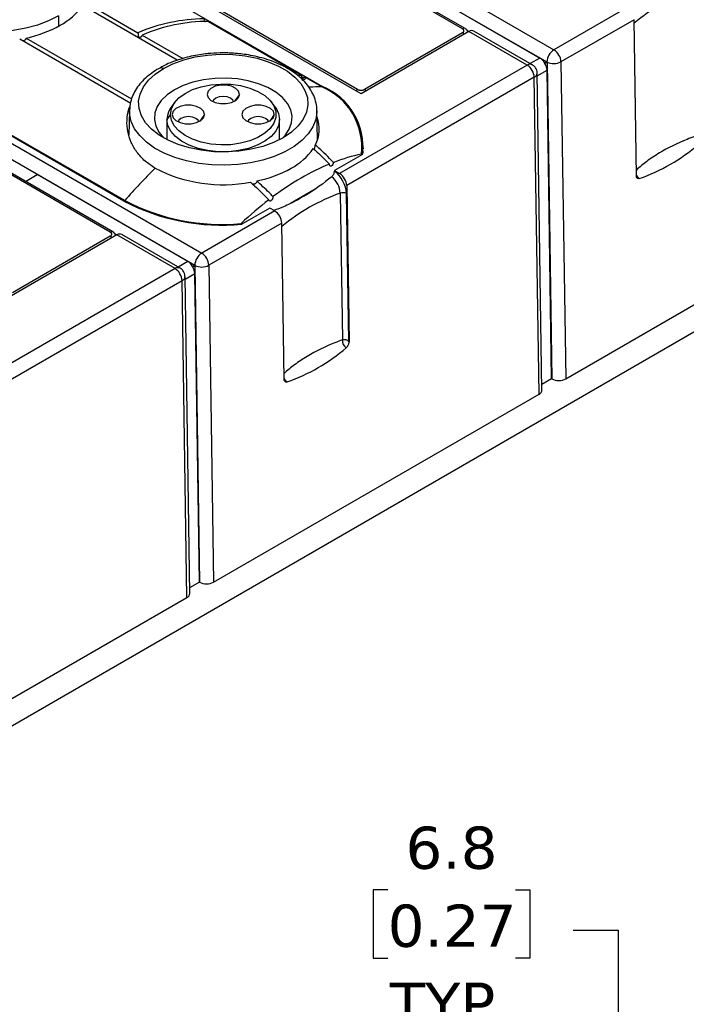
# Model space of a CAD drawing. Header units: millimetres. Extents: x 6 to 273, y 6 to 210.
# Tile 6 of 16: x 78 to 112, y 134 to 183. Entities that reach past the tile are written whole.
import ezdxf

# ---------------------------------------------------------------- set-up
doc = ezdxf.new("R2010")
doc.units = ezdxf.units.MM
doc.linetypes.add('SLD-Solid', pattern=[0])
doc.layers.add('DIMENSIONS', color=140, linetype='SLD-Solid', lineweight=25)
doc.styles.add('SLDTEXTSTYLE0', font='VERDANA.TTF')
doc.dimstyles.new('SLDDIMSTYLE2', dxfattribs={"dimtxt": 2.158008, "dimasz": 3.302, "dimexe": 0, "dimexo": 0.0625, "dimgap": 0.539502, "dimtad": 0, "dimtih": 1, "dimtoh": 1, "dimrnd": 1e-09, "dimzin": 12, "dimdsep": 46, "dimtxsty": 'SLDTEXTSTYLE0', "dimsah": 1, "dimcen": 0.09, "dimadec": 0, "dimazin": 3, "dimtfac": 1, "dimtmove": 0, "dimatfit": 0, "dimfxl": 0, "dimfrac": 2, "dimtolj": 1, "dimtzin": 12, "dimarcsym": 0})

# ---------------------------------------------------------------- blocks, each defined once
blk = doc.blocks.new('_D_4')
at = {"layer": 'DIMENSIONS'}
for p, q in [((96.912, 139.256), (96.187, 139.256)), ((96.187, 139.256), (96.187, 135.826)), ((103.324, 139.256), (104.049, 139.256)), ((104.049, 139.256), (104.049, 135.826)), ((106.223, 137.237), (108.486, 137.237)), ((108.486, 137.237), (108.486, 127.237)), ((96.187, 135.826), (96.912, 135.826)), ((104.049, 135.826), (103.324, 135.826)), ((113.098, 127.237), (105.311, 127.237)), ((113.752, 120.437), (105.311, 120.437)), ((108.486, 120.437), (108.486, 114.087))]:
    blk.add_line(p, q, dxfattribs=at)
for points in [[(108.486, 127.237), (108.994, 130.539), (107.978, 130.539)], [(108.486, 120.437), (107.978, 117.135), (108.994, 117.135)]]:
    blk.add_solid(points, dxfattribs=at)
at = {"layer": 'DIMENSIONS', "char_height": 2.1167, "attachment_point": 1, "style": 'SLDTEXTSTYLE0'}
for s, insert in [('6.8', (97.809, 142.427)), ('0.27', (96.912, 138.514)), ('TYP.', (97.015, 134.601))]:
    blk.add_mtext(s, dxfattribs=dict(at, insert=insert))

msp = doc.modelspace()

# ---------------------------------------------------------------- linework, layer by layer
for p, q in [((100.669, 182.465), (87.411, 190.119)), ((100.794, 182.477), (87.536, 190.131)), ((95.588, 179.205), (81.411, 187.39)), ((95.401, 179.424), (82.143, 187.077)), ((82.047, 186.267), (93.644, 179.573)), ((100.192, 184.333), (105.258, 181.409)), ((81.696, 183.817), (84.381, 182.267)), ((99.42, 183.962), (104.557, 180.997)), ((99.421, 183.969), (104.904, 180.804)), ((86.35, 180.885), (81.589, 183.634)), ((108.927, 183.527), (105.258, 181.409)), ((80.39, 183.108), (80.398, 182.594)), ((87.91, 182.838), (92.577, 180.144)), ((109.28, 182.922), (105.611, 180.804)), ((109.398, 175.07), (109.28, 182.922)), ((67.55, 182.767), (87.58, 171.204)), ((100.992, 182.324), (100.915, 182.369)), ((104.168, 180.66), (101.24, 182.35)), ((67.197, 182.161), (87.226, 170.599)), ((84.025, 178.717), (78.443, 181.939)), ((78.761, 182.001), (84.055, 178.944)), ((84.593, 182.145), (86.623, 180.973)), ((100.992, 182.324), (95.588, 179.205)), ((100.669, 182.261), (95.755, 179.424)), ((103.918, 180.635), (100.992, 182.324)), ((104.557, 180.997), (104.07, 180.716)), ((83.674, 173.817), (72.077, 180.512)), ((83.715, 173.845), (72.119, 180.539)), ((103.918, 180.635), (94.502, 175.2)), ((104.419, 180.109), (104.91, 180.392)), ((104.904, 180.804), (104.8, 180.741)), ((104.806, 180.731), (104.91, 180.793)), ((104.91, 180.793), (105.149, 164.896)), ((105.142, 164.898), (104.91, 180.392)), ((105.611, 180.804), (105.849, 164.9)), ((82.991, 172.26), (69.733, 179.913)), ((83.116, 172.272), (69.858, 179.926)), ((92.379, 180.144), (92.577, 180.144)), ((93.602, 179.552), (92.789, 180.022)), ((104.271, 180.03), (94.855, 174.594)), ((104.509, 164.126), (104.271, 180.03)), ((104.656, 164.333), (104.418, 180.234)), ((93.643, 179.529), (93.644, 179.573)), ((89.473, 179.175), (89.241, 178.846)), ((83.953, 178.369), (83.954, 178.411)), ((86.242, 178.793), (86.083, 178.589)), ((91.237, 178.589), (91.078, 178.793)), ((83.953, 178.369), (83.926, 177.13)), ((85.834, 177.92), (85.831, 176.904)), ((86.008, 178.165), (85.834, 177.92)), ((87.723, 178.165), (87.491, 177.836)), ((91.223, 178.165), (90.991, 177.836)), ((91.488, 176.905), (91.485, 177.923)), ((93.396, 176.908), (93.365, 178.369)), ((95.658, 176.336), (95.649, 176.748)), ((95.647, 176.157), (94.245, 175.348)), ((95.592, 176.126), (95.591, 176.177)), ((78.727, 174.806), (79.327, 175.152)), ((86.879, 170.792), (79.327, 175.152)), ((94.245, 175.348), (94.502, 175.2)), ((94.245, 175.348), (94.245, 175.322)), ((93.278, 174.422), (92.03, 173.702)), ((94.855, 174.594), (94.973, 166.743)), ((94.532, 174.215), (94.643, 166.851)), ((94.956, 166.797), (94.845, 174.199)), ((105.849, 164.9), (122.187, 174.331)), ((83.714, 173.794), (83.715, 173.845)), ((90.992, 173.47), (89.59, 172.661)), ((91.249, 173.322), (90.992, 173.47)), ((34.848, 122.555), (122.475, 173.141)), ((91.249, 173.322), (87.58, 171.204)), ((91.602, 172.717), (87.933, 170.599)), ((91.72, 164.865), (91.602, 172.717)), ((83.314, 172.119), (77.911, 169)), ((82.991, 172.056), (78.077, 169.219)), ((83.314, 172.119), (83.237, 172.164)), ((86.24, 170.43), (83.314, 172.119)), ((86.49, 170.455), (83.562, 172.145)), ((86.879, 170.792), (86.393, 170.511)), ((87.226, 170.599), (87.122, 170.536)), ((87.128, 170.526), (87.233, 170.588)), ((87.233, 170.588), (87.471, 154.691)), ((87.933, 170.599), (88.172, 154.695)), ((86.24, 170.43), (76.824, 164.994)), ((86.978, 154.128), (86.74, 170.029)), ((86.742, 169.903), (87.232, 170.187)), ((87.465, 154.693), (87.232, 170.187)), ((86.593, 169.825), (77.177, 164.389)), ((86.832, 153.921), (86.593, 169.825)), ((105.142, 164.898), (104.652, 164.615)), ((105.142, 164.9), (105.142, 164.898)), ((105.149, 164.896), (105.142, 164.9)), ((88.172, 154.695), (104.509, 164.126)), ((87.465, 154.693), (86.974, 154.41)), ((87.465, 154.695), (87.465, 154.693)), ((87.471, 154.691), (87.465, 154.695)), ((70.494, 144.49), (86.832, 153.921))]:
    msp.add_line(p, q)
at = {"flags": 128}
for points in [[(80.39, 183.108), (79.894, 182.86), (79.344, 182.653), (78.749, 182.493), (78.121, 182.382), (77.472, 182.323), (76.816, 182.316), (76.164, 182.363), (75.53, 182.461), (74.926, 182.609), (74.363, 182.804), (73.853, 183.043), (73.405, 183.32), (73.028, 183.63), (72.73, 183.968), (72.516, 184.326), (72.391, 184.698), (72.357, 185.077)], [(85.655, 180.469), (86.136, 180.708), (86.674, 180.903), (87.256, 181.05), (87.869, 181.145), (88.5, 181.186), (89.134, 181.172), (89.758, 181.104), (90.358, 180.983), (90.919, 180.811), (91.43, 180.594), (91.879, 180.334), (92.256, 180.04), (92.553, 179.715), (92.762, 179.369), (92.88, 179.009), (92.904, 178.643), (92.833, 178.279), (92.669, 177.925), (92.415, 177.589), (92.077, 177.278), (91.663, 177)], [(91.663, 177), (91.182, 176.761), (90.644, 176.566), (90.062, 176.42), (89.449, 176.325), (88.818, 176.284), (88.183, 176.298), (87.559, 176.366), (86.96, 176.487), (86.398, 176.658), (85.888, 176.876), (85.439, 177.135), (85.061, 177.43), (84.765, 177.754), (84.555, 178.1), (84.437, 178.46), (84.413, 178.826), (84.484, 179.191), (84.649, 179.545), (84.903, 179.881), (85.24, 180.191), (85.655, 180.469)], [(91.656, 176.997), (91.766, 177.116), (91.973, 177.423), (92.091, 177.746), (92.114, 178.075), (92.044, 178.402), (91.881, 178.718), (91.63, 179.015), (91.298, 179.283), (90.894, 179.516), (90.429, 179.708), (89.916, 179.853), (89.368, 179.947), (88.802, 179.988), (88.231, 179.974), (87.672, 179.906), (87.14, 179.786), (86.649, 179.618), (86.213, 179.404)], [(92.789, 180.022), (92.592, 180.022), (92.544, 180.021)], [(86.213, 179.404), (85.844, 179.153), (85.552, 178.87), (85.344, 178.562), (85.227, 178.24), (85.203, 177.91), (85.274, 177.583), (85.437, 177.267), (85.661, 176.997)], [(86.008, 178.165), (86.056, 178.454), (86.198, 178.734), (86.429, 178.992), (86.741, 179.221), (87.122, 179.412), (87.558, 179.557), (88.035, 179.652), (88.534, 179.694), (89.037, 179.68), (89.527, 179.611), (89.986, 179.49), (90.396, 179.322), (90.744, 179.111), (91.017, 178.866), (91.204, 178.596), (91.299, 178.31), (91.299, 178.019), (91.204, 177.734), (91.017, 177.463), (90.744, 177.219), (90.396, 177.008), (89.986, 176.839), (89.527, 176.718), (89.037, 176.65), (88.534, 176.636), (88.035, 176.677), (87.558, 176.772), (87.122, 176.918), (86.741, 177.108), (86.429, 177.337), (86.198, 177.596), (86.056, 177.875), (86.008, 178.165)], [(89.473, 179.175), (89.424, 179.336), (89.283, 179.477), (89.067, 179.582), (88.801, 179.638), (88.518, 179.638), (88.253, 179.582), (88.036, 179.477), (87.895, 179.336), (87.846, 179.175), (87.895, 179.014), (88.036, 178.873), (88.253, 178.768), (88.518, 178.712), (88.801, 178.712), (89.067, 178.768), (89.283, 178.873), (89.424, 179.014), (89.473, 179.175)], [(89.179, 178.813), (89.145, 178.883), (89.031, 178.981), (88.861, 179.047), (88.66, 179.07), (88.459, 179.047), (88.289, 178.981), (88.175, 178.883), (88.141, 178.813)], [(91.237, 178.589), (91.295, 178.509), (91.437, 178.22), (91.485, 177.92), (91.437, 177.62), (91.295, 177.331), (91.062, 177.061), (90.748, 176.821), (90.363, 176.618), (89.919, 176.46), (89.433, 176.351), (88.92, 176.296), (88.399, 176.296), (87.886, 176.351), (87.4, 176.46), (86.957, 176.618), (86.572, 176.821), (86.257, 177.061), (86.025, 177.331), (85.882, 177.62), (85.834, 177.92)], [(87.723, 178.165), (87.674, 178.325), (87.533, 178.467), (87.317, 178.572), (87.051, 178.627), (86.768, 178.627), (86.503, 178.572), (86.286, 178.467), (86.145, 178.325), (86.096, 178.165), (86.145, 178.004), (86.286, 177.863), (86.503, 177.758), (86.768, 177.702), (87.051, 177.702), (87.317, 177.758), (87.533, 177.863), (87.674, 178.004), (87.723, 178.165)], [(91.223, 178.165), (91.174, 178.325), (91.033, 178.467), (90.817, 178.572), (90.551, 178.627), (90.268, 178.627), (90.003, 178.572), (89.786, 178.467), (89.645, 178.325), (89.596, 178.165), (89.645, 178.004), (89.786, 177.863), (90.003, 177.758), (90.268, 177.702), (90.551, 177.702), (90.817, 177.758), (91.033, 177.863), (91.174, 178.004), (91.223, 178.165)], [(93.365, 178.355), (93.364, 178.288), (93.307, 177.91), (93.159, 177.541), (92.924, 177.187), (92.606, 176.855), (92.211, 176.553), (91.746, 176.285), (91.222, 176.056), (90.648, 175.873), (90.035, 175.737), (89.395, 175.652), (88.741, 175.619), (88.085, 175.638), (87.441, 175.711), (86.82, 175.834), (86.235, 176.006), (85.697, 176.224), (85.217, 176.482), (84.804, 176.777), (84.465, 177.102), (84.209, 177.45), (84.039, 177.817), (83.959, 178.193), (83.953, 178.369)], [(87.429, 177.803), (87.395, 177.873), (87.281, 177.971), (87.111, 178.037), (86.91, 178.06), (86.709, 178.037), (86.539, 177.971), (86.425, 177.873), (86.391, 177.803)], [(90.929, 177.803), (90.895, 177.873), (90.781, 177.971), (90.611, 178.037), (90.41, 178.06), (90.209, 178.037), (90.039, 177.971), (89.925, 177.873), (89.891, 177.803)], [(95.695, 176.44), (95.667, 176.681), (95.649, 176.777)], [(95.658, 176.336), (95.658, 176.223), (95.657, 176.204)], [(109.54, 174.95), (109.512, 174.943), (109.485, 174.944), (109.46, 174.951), (109.439, 174.964), (109.422, 174.983), (109.409, 175.008), (109.401, 175.037), (109.398, 175.07)], [(91.863, 164.745), (91.834, 164.738), (91.807, 164.739), (91.782, 164.745), (91.761, 164.759), (91.744, 164.778), (91.731, 164.803), (91.723, 164.832), (91.72, 164.865)]]:
    msp.add_lwpolyline(points, dxfattribs=at)
for centre, radius, start, end in [((115.433, 175.395), 9.583, 109.6554, 129.9271), ((78.945, 185.469), 3.218, 298.5062, 325.2383), ((87.742, 174.473), 8.488, 90.2984, 113.3296), ((87.954, 174.351), 8.488, 90.2984, 113.3296), ((77.556, 187.876), 5.997, 281.5919, 299.1972), ((100.741, 182.369), 0.12, 64.031, 127.2547), ((100.502, 181.984), 0.323, 38.9365, 58.9277), ((105.673, 180.76), 0.77, 122.6523, 176.7703), ((104.842, 180.76), 0.77, 3.2297, 57.3477), ((85.536, 180.267), 0.234, 59.575, 115.1698), ((104.063, 180.436), 0.247, 65.0297, 126.2376), ((103.502, 179.987), 0.77, 3.2297, 57.3477), ((105.25, 181.498), 0.783, 244.26, 297.4669), ((104.174, 180.255), 0.245, 293.465, 355.2305), ((93.511, 172.73), 6.823, 89.2298, 94.3246), ((92.357, 176.545), 3.255, 353.5092, 67.5054), ((92.392, 176.543), 3.278, 353.2348, 67.546), ((95.563, 179.153), 0.316, 120.9167, 139.4103), ((95.585, 179.144), 0.327, 39.0666, 58.7976), ((86.95, 177.886), 1.116, 140.9363, 178.2671), ((91.81, 177.434), 1.672, 331.7715, 20.9497), ((90.54, 178.286), 3.208, 298.4962, 325.3284), ((106.499, 183.653), 9.219, 289.2656, 310.729), ((100.663, 159.374), 22.285, 133.7694, 139.5087), ((88.658, 182.074), 7.436, 242.6951, 280.6529), ((89.149, 180.695), 5.988, 281.5432, 299.1932), ((93.385, 174.143), 1.149, 3.5441, 51.4229), ((93.319, 174.105), 1.529, 3.5019, 52.7331), ((94.086, 174.551), 0.77, 3.2297, 57.3477), ((109.75, 175.292), 0.401, 208.6008, 238.5602), ((97.756, 165.19), 9.583, 109.6554, 129.9271), ((94.67, 173.842), 0.397, 63.9348, 110.3194), ((88.571, 183.161), 10.55, 242.3402, 275.5419), ((88.57, 183.104), 10.455, 242.3327, 275.4485), ((90.833, 172.673), 0.77, 3.2297, 57.3477), ((83.064, 172.164), 0.12, 64.031, 127.2547), ((82.824, 171.779), 0.323, 38.9365, 58.9277), ((87.996, 170.555), 0.77, 122.6523, 176.7703), ((87.164, 170.555), 0.77, 3.2297, 57.3477), ((86.386, 170.231), 0.247, 65.0297, 126.2376), ((87.573, 171.293), 0.783, 244.26, 297.4669), ((85.824, 169.782), 0.77, 3.2297, 57.3477), ((86.496, 170.049), 0.245, 293.465, 355.2305), ((95.043, 166.807), 0.403, 173.742, 239.0629), ((94.587, 166.756), 0.386, 310.2293, 358.0629), ((88.821, 173.447), 9.219, 289.2656, 310.729), ((92.072, 165.087), 0.401, 208.6008, 238.5602)]:
    msp.add_arc(centre, radius, start, end)
for centre, major_axis, ratio, start_param, end_param in [((100.985, 181.92), (0.256, 0.429), 0.56722, 0.008429, 0.793746), ((104.55, 180.585), (-0.243, 0.437), 0.587367, 4.742468, 5.506906), ((104.904, 180.789), (-0.253, 0.431), 0.228948, 1.54804, 1.572505), ((104.55, 180.585), (-0.257, 0.429), 0.587546, 3.935642, 4.700081), ((83.308, 171.715), (0.256, 0.429), 0.56722, 0.008429, 0.793746), ((86.873, 170.38), (-0.243, 0.437), 0.587367, 4.742468, 5.506906), ((87.226, 170.584), (-0.253, 0.431), 0.228948, 1.54804, 1.572505), ((86.873, 170.38), (-0.257, 0.429), 0.587546, 3.935642, 4.700081), ((105.496, 165.104), (0.5, 0), 0.577288, 3.944596, 5.497939), ((104.156, 164.33), (0.5, 0), 0.577288, 5.497939, 6.291912), ((87.818, 154.899), (0.5, 0), 0.577288, 3.944596, 5.497939), ((86.478, 154.125), (0.5, 0), 0.577288, 5.497939, 6.291912)]:
    msp.add_ellipse(centre, major_axis=major_axis, ratio=ratio, start_param=start_param, end_param=end_param)
for points, knots in [([(87.698, 182.961), (87.7, 182.943), (87.703, 182.907), (87.722, 182.857), (87.74, 182.831), (87.746, 182.823)], [0, 0, 0, 0, 0.401418, 0.803753, 1, 1, 1, 1]), ([(100.669, 182.261), (100.68, 182.268), (100.702, 182.282), (100.725, 182.307), (100.739, 182.334), (100.744, 182.363), (100.739, 182.392), (100.724, 182.419), (100.701, 182.444), (100.68, 182.458), (100.669, 182.465)], [0, 0, 0, 0, 0.127004, 0.249361, 0.372124, 0.500301, 0.628715, 0.760123, 0.879338, 1, 1, 1, 1]), ([(100.956, 182.304), (100.939, 182.335), (100.9, 182.407), (100.832, 182.452), (100.794, 182.477)], [0, 0, 0, 0, 0.439252, 1, 1, 1, 1]), ([(78.761, 182.001), (78.759, 181.988), (78.755, 181.962), (78.732, 181.922), (78.696, 181.888), (78.651, 181.86), (78.618, 181.852), (78.601, 181.848)], [0, 0, 0, 0, 0.189799, 0.379315, 0.576364, 0.790798, 1, 1, 1, 1]), ([(84.381, 182.267), (84.381, 182.233), (84.381, 182.186), (84.386, 182.128), (84.388, 182.11), (84.399, 182.078), (84.407, 182.064), (84.437, 182.047), (84.457, 182.045), (84.495, 182.048), (84.514, 182.054), (84.566, 182.079), (84.593, 182.11), (84.593, 182.145)], [0, 0, 0, 0, 0.25, 0.25, 0.375, 0.375, 0.5, 0.5, 0.625, 0.625, 0.75, 0.75, 1, 1, 1, 1]), ([(88.659, 181.256), (88.448, 181.251), (88.152, 181.245), (87.721, 181.201), (87.358, 181.149), (86.939, 181.064), (86.517, 180.949), (86.101, 180.803), (85.736, 180.646), (85.526, 180.526), (85.438, 180.475)], [0, 0, 0, 0, 0.177887, 0.25021, 0.369658, 0.492751, 0.623875, 0.759671, 0.898896, 1, 1, 1, 1]), ([(93.358, 178.352), (93.36, 178.381), (93.369, 178.545), (93.306, 178.835), (93.169, 179.209), (92.959, 179.556), (92.685, 179.88), (92.351, 180.176), (91.967, 180.439), (91.541, 180.666), (91.085, 180.855), (90.616, 181.004), (90.16, 181.112), (89.748, 181.182), (89.355, 181.228), (89, 181.252), (88.76, 181.255), (88.659, 181.256)], [0, 0, 0, 0, 0.017721, 0.099093, 0.175816, 0.253917, 0.333073, 0.41255, 0.491671, 0.569861, 0.646663, 0.721153, 0.790531, 0.850913, 0.899867, 0.957528, 1, 1, 1, 1]), ([(85.438, 180.475), (85.402, 180.456), (85.237, 180.367), (84.98, 180.181), (84.672, 179.918), (84.412, 179.625), (84.201, 179.306), (84.051, 178.963), (83.968, 178.663), (83.965, 178.479), (83.964, 178.42)], [0, 0, 0, 0, 0.040776, 0.184982, 0.330724, 0.477671, 0.625685, 0.775035, 0.92685, 1, 1, 1, 1]), ([(104.417, 180.234), (104.417, 180.237), (104.42, 180.289), (104.395, 180.397), (104.318, 180.538), (104.232, 180.633), (104.171, 180.656), (104.166, 180.658)], [0, 0, 0, 0, 0.017446, 0.304266, 0.622024, 0.966852, 1, 1, 1, 1]), ([(92.577, 180.144), (92.577, 180.11), (92.588, 180.071), (92.626, 179.996), (92.655, 179.963), (92.714, 179.928), (92.743, 179.929), (92.78, 179.959), (92.79, 179.987), (92.789, 180.022)], [0, 0, 0, 0, 0.25, 0.25, 0.5, 0.5, 0.75, 0.75, 1, 1, 1, 1]), ([(95.401, 179.424), (95.413, 179.417), (95.438, 179.405), (95.481, 179.391), (95.528, 179.383), (95.578, 179.38), (95.629, 179.383), (95.676, 179.392), (95.719, 179.405), (95.743, 179.418), (95.755, 179.424)], [0, 0, 0, 0, 0.1270036, 0.2493606, 0.3721245, 0.5003005, 0.6287149, 0.7601226, 0.879338, 1, 1, 1, 1]), ([(85.247, 175.467), (85.071, 175.582), (84.714, 175.815), (84.312, 176.262), (84.017, 176.765), (83.848, 177.308), (83.81, 177.876), (83.87, 178.3), (83.955, 178.524), (83.97, 178.565)], [0, 0, 0, 0, 0.156621, 0.317923, 0.474504, 0.635374, 0.796733, 0.962596, 1, 1, 1, 1]), ([(112.32, 177.056), (112.193, 177.01), (111.558, 176.778), (110.734, 176.365), (109.914, 175.829), (109.562, 175.524), (109.393, 175.378)], [0, 0, 0, 0, 0.110007, 0.551804, 0.784354, 1, 1, 1, 1]), ([(93.178, 176.461), (93.246, 176.399), (93.313, 176.336), (93.381, 176.272), (93.483, 176.175), (93.584, 176.078), (93.685, 175.978), (93.786, 175.879), (93.886, 175.778), (93.986, 175.675)], [0, 0, 0, 0, 0.000300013, 0.000300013, 0.000300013, 0.000753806, 0.000753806, 0.000753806, 0.001208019, 0.001208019, 0.001208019, 0.001208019]), ([(93.226, 176.417), (93.23, 176.424), (93.24, 176.442), (93.256, 176.489), (93.271, 176.551), (93.28, 176.606), (93.283, 176.635), (93.283, 176.643)], [0, 0, 0, 0, 0.137446, 0.370902, 0.630404, 0.894399, 1, 1, 1, 1]), ([(94.196, 175.759), (94.131, 175.827), (94.064, 175.894), (93.998, 175.96), (93.88, 176.078), (93.762, 176.194), (93.643, 176.308), (93.524, 176.422), (93.404, 176.533), (93.283, 176.643)], [0, 0, 0, 0, 0.000300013, 0.000300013, 0.000300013, 0.000831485, 0.000831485, 0.000831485, 0.001363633, 0.001363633, 0.001363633, 0.001363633]), ([(94.196, 175.759), (94.193, 175.723), (94.179, 175.684), (94.136, 175.615), (94.106, 175.588), (94.049, 175.566), (94.023, 175.571), (93.99, 175.609), (93.983, 175.639), (93.986, 175.675)], [0, 0, 0, 0, 0.25, 0.25, 0.5, 0.5, 0.75, 0.75, 1, 1, 1, 1]), ([(94.102, 175.042), (94.142, 175.075), (94.178, 175.121), (94.229, 175.222), (94.244, 175.276), (94.245, 175.322)], [0, 0, 0, 0, 0.5, 0.5, 1, 1, 1, 1]), ([(90.033, 174.767), (90.101, 174.705), (90.169, 174.642), (90.236, 174.579), (90.356, 174.467), (90.475, 174.353), (90.593, 174.237), (90.711, 174.121), (90.829, 174.003), (90.946, 173.883)], [0, 0, 0, 0, 0.000300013, 0.000300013, 0.000300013, 0.000831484, 0.000831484, 0.000831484, 0.001363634, 0.001363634, 0.001363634, 0.001363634]), ([(90.348, 174.827), (90.348, 174.815), (90.349, 174.789), (90.332, 174.749), (90.303, 174.715), (90.265, 174.689), (90.22, 174.673), (90.172, 174.667), (90.143, 174.673), (90.128, 174.676)], [0, 0, 0, 0, 0.1426469, 0.2857059, 0.4205447, 0.552656, 0.6930033, 0.8506449, 1, 1, 1, 1]), ([(91.155, 174.041), (91.09, 174.109), (91.023, 174.176), (90.957, 174.242), (90.857, 174.343), (90.756, 174.442), (90.654, 174.539), (90.552, 174.637), (90.45, 174.733), (90.348, 174.827)], [0, 0, 0, 0, 0.000300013, 0.000300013, 0.000300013, 0.000753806, 0.000753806, 0.000753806, 0.001208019, 0.001208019, 0.001208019, 0.001208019]), ([(91.155, 174.041), (91.16, 174.01), (91.154, 173.972), (91.122, 173.897), (91.097, 173.862), (91.041, 173.818), (91.01, 173.811), (90.965, 173.828), (90.95, 173.851), (90.946, 173.883)], [0, 0, 0, 0, 0.25, 0.25, 0.5, 0.5, 0.75, 0.75, 1, 1, 1, 1]), ([(92.381, 173.87), (92.447, 173.921), (92.516, 173.97), (92.672, 174.06), (92.756, 174.1), (92.844, 174.138)], [0, 0, 0, 0, 0.5, 0.5, 1, 1, 1, 1]), ([(92.381, 173.87), (92.146, 173.75), (91.748, 173.547), (91.358, 173.408), (91.198, 173.351)], [0, 0, 0, 0, 0.589603, 1, 1, 1, 1]), ([(82.991, 172.056), (83.002, 172.063), (83.024, 172.077), (83.047, 172.102), (83.061, 172.129), (83.066, 172.158), (83.061, 172.187), (83.046, 172.214), (83.023, 172.239), (83.002, 172.253), (82.991, 172.26)], [0, 0, 0, 0, 0.1270036, 0.2493606, 0.3721245, 0.5003005, 0.6287149, 0.7601226, 0.879338, 1, 1, 1, 1]), ([(83.279, 172.099), (83.262, 172.13), (83.223, 172.201), (83.154, 172.247), (83.116, 172.272)], [0, 0, 0, 0, 0.4392521, 1, 1, 1, 1]), ([(86.739, 170.029), (86.739, 170.032), (86.743, 170.084), (86.718, 170.192), (86.64, 170.333), (86.555, 170.428), (86.494, 170.45), (86.488, 170.452)], [0, 0, 0, 0, 0.017446, 0.304266, 0.622024, 0.966852, 1, 1, 1, 1]), ([(94.643, 166.851), (94.516, 166.805), (93.88, 166.573), (93.056, 166.16), (92.237, 165.624), (91.885, 165.319), (91.715, 165.173)], [0, 0, 0, 0, 0.110007, 0.551804, 0.784354, 1, 1, 1, 1]), ([(94.643, 166.851), (94.691, 166.868), (94.75, 166.873), (94.863, 166.856), (94.918, 166.835), (94.956, 166.797)], [0, 0, 0, 0, 0.5, 0.5, 1, 1, 1, 1]), ([(94.973, 166.743), (94.968, 166.747), (94.96, 166.753), (94.953, 166.766), (94.949, 166.777), (94.949, 166.79), (94.953, 166.795), (94.956, 166.797)], [0, 0, 0, 0, 0.280866, 0.421299, 0.573891, 0.787224, 1, 1, 1, 1])]:
    msp.add_open_spline(points, degree=3, knots=knots)
for points in [[(104.904, 180.804), (104.906, 180.8), (104.908, 180.797), (104.91, 180.793)], [(95.591, 176.177), (95.134, 176.081), (94.669, 175.941), (94.196, 175.759)], [(93.986, 175.675), (93.04, 175.286), (92.097, 174.742), (91.155, 174.041)], [(94.102, 175.042), (93.687, 174.701), (93.267, 174.398), (92.844, 174.138)], [(90.946, 173.883), (90.476, 173.521), (90.015, 173.126), (89.563, 172.696)], [(87.226, 170.599), (87.229, 170.595), (87.231, 170.591), (87.233, 170.588)]]:
    msp.add_open_spline(points, degree=3)

# ---------------------------------------------------------------- dimensions: what is measured, and where the dimension line sits
at = {"layer": 'DIMENSIONS'}
dim = msp.add_linear_dim(base=(108.486, 127.237), p1=(115.022, 120.437), p2=(114.368, 127.237), angle=90, text='<>\\PTYP.', dimstyle='SLDDIMSTYLE2', dxfattribs=at)
dim.commit()
dim.dimension.update_dxf_attribs({"geometry": '_D_4', "text_midpoint": (108.486, 137.237), "dimtype": 160})

doc.saveas('drawing.dxf')
